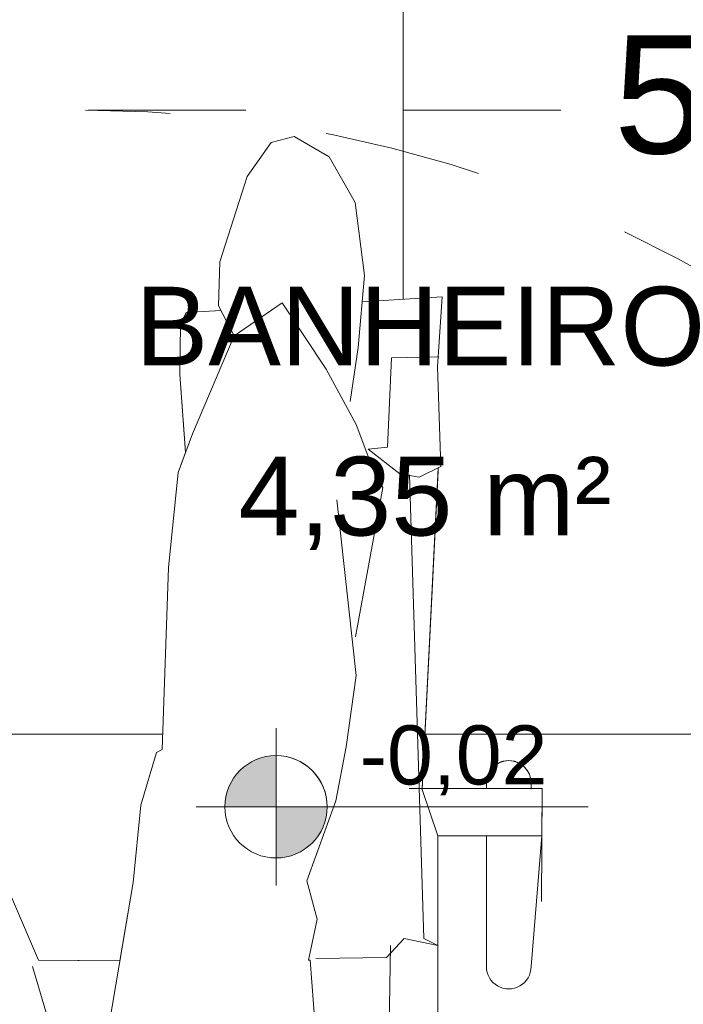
# Model space of a CAD drawing. Header units: metres. Extents: x -0.3 to 27.4, y -15.2 to 9.8.
# Tile 6 of 32: x 11.813 to 12.235, y -13.086 to -12.461. Entities that reach past the tile are written whole.
import ezdxf

# ---------------------------------------------------------------- set-up
doc = ezdxf.new("R2010")
doc.units = ezdxf.units.M
doc.linetypes.add('Projeção', pattern=[0.00396875, 0.00238125, -0.0015875])
for name, color, linetype, lineweight in [('A-ANNO-DIMS', 7, 'Continuous', 9), ('A-ANNO-DIMS-25', 7, 'Continuous', 9), ('A-AREA-IDEN', 7, 'Continuous', 9), ('A-DETL-GENF', 7, 'Continuous', 5), ('A-FLOR-OVHD', 7, 'Projeção', 5), ('A-FLOR-PATT', 7, 'Continuous', 5), ('G-ANNO-DIMS', 7, 'Continuous', 9), ('G-ANNO-SYMB', 7, 'Continuous', 9)]:
    doc.layers.add(name, color=color, linetype=linetype, lineweight=lineweight)
doc.styles.add('Arial_2', font='arial.ttf', dxfattribs={"height": 0.07499999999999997})
doc.styles.add('Arial_3', font='arial.ttf', dxfattribs={"height": 0.03749999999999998})
doc.styles.add('Arial_4', font='arial.ttf', dxfattribs={"height": 0.04999999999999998})
doc.styles.add('Arial_5', font='arial.ttf', dxfattribs={"height": 0.0625})
doc.dimstyles.new('Com_linha__ref__contínua__-_Cor_Vermelha_Arial_2_5mm', dxfattribs={"dimscale": 0.3048, "dimtxt": 0.06376621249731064, "dimasz": 0.1640419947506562, "dimexe": 0.1230314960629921, "dimexo": 0.1230314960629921, "dimgap": 0.01230314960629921, "dimtad": 1, "dimdec": 1, "dimlfac": 100, "dimrnd": 0.09999999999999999, "dimdsep": 46, "dimtxsty": 'Arial_5', "dimblk1": 'OBLIQUE', "dimblk2": 'OBLIQUE', "dimsah": 1, "dimcen": 0.09, "dimdle": 0.1230314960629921, "dimazin": 0, "dimtfac": 1, "dimtdec": 4, "dimtix": 1, "dimtmove": 0, "dimatfit": 3, "dimfxl": 1, "dimtvp": 1, "dimtolj": 1, "dimtzin": 0, "dimarcsym": 2})
doc.dimstyles.new('Com_linha__ref__contínua__-_Cor_Vermelha_Arial_2_5mm_1', dxfattribs={"dimscale": 0.3048, "dimtxt": 0.06376621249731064, "dimasz": 0.1640419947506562, "dimexe": 0.1230314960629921, "dimexo": 0.1230314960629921, "dimgap": 0.01230314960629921, "dimtad": 1, "dimdec": 1, "dimlfac": 100, "dimrnd": 0.09999999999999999, "dimdsep": 46, "dimtxsty": 'Arial_5', "dimblk1": 'OBLIQUE', "dimblk2": 'OBLIQUE', "dimsah": 1, "dimcen": 0.09, "dimdle": 0.1230314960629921, "dimazin": 0, "dimtfac": 1, "dimtdec": 4, "dimtix": 1, "dimtmove": 2, "dimatfit": 3, "dimfxl": 1, "dimtvp": 1, "dimtolj": 1, "dimtzin": 0, "dimarcsym": 2})

# ---------------------------------------------------------------- blocks, each defined once
blk = doc.blocks.new('MR_Cadeirante Planta - MR_Cadeirante Planta-2845077-ELEV_5')
at = {"layer": 'A-DETL-GENF'}
for p, q in [((-0.2237241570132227, 0.2150174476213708), (-0.2237241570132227, -0.135577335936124)), ((-0.2237241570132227, -0.135577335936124), (-0.2237241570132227, 0.2073158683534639)), ((-0.1936344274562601, -0.06577381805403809), (-0.1891533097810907, 0.2056541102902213)), ((2.073368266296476e-17, 0.07268711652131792), (-0.03031375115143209, -0.1057754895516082)), ((-0.142705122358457, -0.05648831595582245), (-0.1516483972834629, 0.06195268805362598)), ((0.03359310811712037, -0.05255308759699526), (0.01088746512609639, 0.02393400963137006)), ((-0.2829537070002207, -0.05246871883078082), (-0.2898444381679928, -0.1355773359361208)), ((-0.2898444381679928, -0.1355773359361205), (-0.2829537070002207, -0.05246871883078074)), ((-0.2545607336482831, -0.135577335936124), (-0.2545607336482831, -0.05246871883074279)), ((-0.2545607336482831, -0.05246871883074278), (-0.2545607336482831, -0.1336996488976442)), ((-0.03031375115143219, -0.1057754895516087), (-0.02189192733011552, -0.05619466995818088)), ((-0.02189192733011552, -0.05619466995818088), (0.02983121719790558, -0.05648675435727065)), ((-0.02022113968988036, -0.0562041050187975), (0.02983121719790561, -0.05648675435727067)), ((-0.2024355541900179, -0.07039259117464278), (-0.1911621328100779, -0.05820761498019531)), ((-0.1911621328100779, -0.0582076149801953), (-0.1462561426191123, -0.05754288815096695)), ((-0.1470245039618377, -0.08248268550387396), (-0.141655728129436, -0.05646489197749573)), ((-0.141655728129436, -0.05646489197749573), (-0.142705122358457, -0.05648831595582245)), ((0.02983121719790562, -0.05648675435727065), (0.06649521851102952, -0.1410660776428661)), ((0.02983121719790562, -0.05648675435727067), (0.06649521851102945, -0.1410660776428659)), ((-0.2237241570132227, -0.06577381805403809), (-0.2024355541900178, -0.07039259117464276)), ((-0.214923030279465, -0.07039259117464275), (-0.2237241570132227, -0.06577381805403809)), ((-0.2058088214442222, -0.3647865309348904), (-0.2149230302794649, -0.07039259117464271)), ((-0.140531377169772, -0.1068358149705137), (-0.1470245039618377, -0.08248268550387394)), ((-0.2900571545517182, -0.1655124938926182), (-0.2895477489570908, -0.09382484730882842)), ((-0.03516719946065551, -0.1548799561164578), (-0.03031375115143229, -0.1057754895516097)), ((-0.0303137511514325, -0.1057754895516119), (-0.03516719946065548, -0.1548799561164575)), ((-0.1589957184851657, -0.1576439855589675), (-0.140531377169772, -0.1068358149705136)), ((-0.2898444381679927, -0.1355773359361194), (-0.2900571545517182, -0.1655124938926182)), ((-0.2237137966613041, -0.135577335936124), (-0.2898444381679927, -0.135577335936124)), ((-0.2237241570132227, -0.135577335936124), (-0.2545607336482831, -0.135577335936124)), ((-0.2137251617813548, -0.1649975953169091), (-0.2237137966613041, -0.135577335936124)), ((-0.04513566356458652, -0.1883275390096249), (-0.03516719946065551, -0.1548799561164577)), ((-0.03516719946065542, -0.1548799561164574), (-0.04513566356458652, -0.1883275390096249)), ((-0.1655762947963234, -0.192088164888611), (-0.1589957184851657, -0.1576439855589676)), ((-0.2900571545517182, -0.1655124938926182), (-0.2829537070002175, -0.1655124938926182)), ((-0.2055389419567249, -0.1655124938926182), (-0.2900571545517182, -0.1655124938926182)), ((-0.2829537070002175, -0.1690759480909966), (-0.2829537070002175, -0.165206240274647)), ((-0.2829537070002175, -0.1655124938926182), (-0.2829537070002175, -0.1690759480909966)), ((-0.2545607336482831, -0.1690759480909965), (-0.2545607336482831, -0.1655124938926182)), ((-0.2545607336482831, -0.1655124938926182), (-0.2137510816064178, -0.1655124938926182)), ((-0.2545607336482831, -0.1665089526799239), (-0.2545607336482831, -0.1690759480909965)), ((-0.2137510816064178, -0.1655124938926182), (-0.2240054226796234, -0.3692154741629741)), ((-0.223893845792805, -0.3669989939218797), (-0.2137251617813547, -0.164997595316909)), ((-0.1719148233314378, -0.2373760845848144), (-0.165576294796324, -0.1920881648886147)), ((-0.05279764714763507, -0.3057616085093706), (-0.04860179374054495, -0.1902305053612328)), ((-0.04860179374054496, -0.1902305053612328), (-0.05279764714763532, -0.3057616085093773)), ((-0.04860179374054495, -0.1902305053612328), (-0.04513566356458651, -0.1883275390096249)), ((-0.04513566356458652, -0.1883275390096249), (-0.04860179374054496, -0.1902305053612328)), ((-0.1596297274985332, -0.3487430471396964), (-0.1719148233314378, -0.2373760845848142)), ((-0.1888487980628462, -0.3567446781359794), (-0.1713682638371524, -0.2618619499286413)), ((-0.05880043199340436, -0.3660908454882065), (-0.05279764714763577, -0.3057616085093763)), ((-0.05279764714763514, -0.30576160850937), (-0.05880043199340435, -0.3660908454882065)), ((-0.1837642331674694, -0.3650305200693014), (-0.1888487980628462, -0.3567446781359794)), ((-0.2256170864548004, -0.3700090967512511), (-0.2118027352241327, -0.3632065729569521)), ((-0.2118027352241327, -0.3632065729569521), (-0.1995051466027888, -0.3653818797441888)), ((-0.1995051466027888, -0.3653818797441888), (-0.179557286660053, -0.3810353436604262)), ((-0.1718601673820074, -0.3966122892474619), (-0.1837642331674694, -0.3650305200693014)), ((-0.05880043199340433, -0.3660908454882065), (-0.06804821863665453, -0.3907953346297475)), ((-0.06360882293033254, -0.3789359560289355), (-0.05880043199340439, -0.3660908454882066)), ((-0.2240054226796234, -0.3692154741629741), (-0.2256170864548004, -0.370009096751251)), ((-0.2256170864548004, -0.370009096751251), (-0.2234996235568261, -0.4332597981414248)), ((-0.223499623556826, -0.4332597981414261), (-0.2256170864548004, -0.3700090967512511)), ((-0.179557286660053, -0.3810353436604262), (-0.1917767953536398, -0.3823580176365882)), ((-0.05985919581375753, -0.4284095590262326), (-0.06360882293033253, -0.3789359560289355)), ((-0.1917767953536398, -0.3823580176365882), (-0.1942738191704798, -0.4390240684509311)), ((-0.05985919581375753, -0.4284095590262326), (-0.0633728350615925, -0.3820496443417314)), ((-0.06804821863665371, -0.3907953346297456), (-0.09447264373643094, -0.45294019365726)), ((-0.152874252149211, -0.4318856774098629), (-0.1718601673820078, -0.3966122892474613)), ((-0.1732156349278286, -0.4456386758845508), (-0.1680342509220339, -0.4112257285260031)), ((-0.06031271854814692, -0.4601179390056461), (-0.05985919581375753, -0.428409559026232)), ((-0.06031271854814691, -0.4601179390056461), (-0.05985919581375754, -0.4284095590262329)), ((-0.223499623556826, -0.4332597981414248), (-0.2263974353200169, -0.477623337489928)), ((-0.2263974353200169, -0.477623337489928), (-0.2234996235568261, -0.433259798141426)), ((-0.1249872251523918, -0.4739598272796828), (-0.1528742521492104, -0.4318856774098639)), ((-0.1942738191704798, -0.4390240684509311), (-0.2243028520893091, -0.4395709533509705)), ((-0.1770977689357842, -0.4912217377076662), (-0.1732156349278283, -0.445638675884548)), ((-0.09447264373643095, -0.45294019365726), (-0.1249872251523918, -0.4739598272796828)), ((-0.09447264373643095, -0.45294019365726), (-0.08443407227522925, -0.4720047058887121)), ((-0.06388187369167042, -0.4676962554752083), (-0.06031271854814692, -0.4601179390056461)), ((-0.06388187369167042, -0.4676962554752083), (-0.06031271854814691, -0.4601179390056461)), ((-0.08599158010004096, -0.4690468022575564), (-0.06388187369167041, -0.4676962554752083)), ((-0.08571012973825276, -0.4690296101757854), (-0.06388187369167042, -0.4676962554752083)), ((-0.2263974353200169, -0.477623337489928), (-0.1756757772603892, -0.474525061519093)), ((-0.1756757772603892, -0.474525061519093), (-0.2263974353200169, -0.477623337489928)), ((-0.1756757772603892, -0.474525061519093), (-0.1770977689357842, -0.4912217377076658)), ((-0.08443407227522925, -0.4720047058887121), (-0.08599158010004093, -0.4690468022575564)), ((-0.08520862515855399, -0.500019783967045), (-0.08443407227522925, -0.4720047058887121)), ((-0.08443407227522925, -0.4720047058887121), (-0.08520862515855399, -0.5000197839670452)), ((-0.1770977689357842, -0.491221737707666), (-0.1711621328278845, -0.537635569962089)), ((-0.1711621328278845, -0.5376355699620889), (-0.1770977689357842, -0.4912217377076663)), ((-0.1025674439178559, -0.5540947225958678), (-0.08520862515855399, -0.500019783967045)), ((-0.08520862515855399, -0.5000197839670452), (-0.1025674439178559, -0.5540947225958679)), ((-0.1711621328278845, -0.537635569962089), (-0.1547653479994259, -0.5666672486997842)), ((-0.1547653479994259, -0.5666672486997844), (-0.1711621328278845, -0.537635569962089)), ((-0.1178179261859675, -0.5756417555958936), (-0.102567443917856, -0.554094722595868)), ((-0.1025674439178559, -0.5540947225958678), (-0.1178179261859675, -0.5756417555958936)), ((-0.1547653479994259, -0.5666672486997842), (-0.1324313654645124, -0.5794676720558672)), ((-0.1324313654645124, -0.5794676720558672), (-0.1547653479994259, -0.5666672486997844)), ((-0.1324313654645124, -0.5794676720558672), (-0.1178179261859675, -0.5756417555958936)), ((-0.1178179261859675, -0.5756417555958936), (-0.1324313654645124, -0.5794676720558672))]:
    blk.add_line(p, q, dxfattribs=at)
at = {"layer": 'A-DETL-GENF', "linetype": 'Projeção'}
blk.add_line((0.3982637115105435, -0.5961738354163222), (-0.4017362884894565, -0.5961738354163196), dxfattribs=at)
at = {"layer": 'A-DETL-GENF'}
for centre, radius, start, end in [((-0.2687572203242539, -0.05246871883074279), 0.01419648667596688, 359.9999999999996, 180.0000000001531), ((-0.2687572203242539, -0.05246871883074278), 0.01419648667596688, 359.9999999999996, 180.0000000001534), ((-0.2687572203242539, -0.1690759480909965), 0.01419648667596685, 179.9999999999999, 0), ((-0.2687572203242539, -0.1690759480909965), 0.01419648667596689, 180.0000000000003, 359.9999999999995)]:
    blk.add_arc(centre, radius, start, end, dxfattribs=at)
blk = doc.blocks.new('Elevações de ponto - Cota de elevação - planta-402364-ELEV_5')
at = {"layer": 'G-ANNO-DIMS'}
h = blk.add_hatch(color=256, dxfattribs=at)
edge = h.paths.add_edge_path()
edge.add_line((-0.002, 0.0013), (-0.002, 0))
edge.add_line((-0.002, 0), (-0.0033, 0))
edge.add_arc((-0.001999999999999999, -1.057487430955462e-18), 0.0013, 90.0000000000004, 180.0000000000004, ccw=False)
h = blk.add_hatch(color=256, dxfattribs=at)
edge = h.paths.add_edge_path()
edge.add_arc((-0.002, -2.643718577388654e-19), 0.001299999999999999, -90.00000000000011, 7.958078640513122e-13, ccw=False)
edge.add_line((-0.002, -0.0013), (-0.002, 0))
edge.add_line((-0.002, 0), (-0.0007000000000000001, 0))
for p, q in [((-0.002, -0.002000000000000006), (-0.002, 0.002000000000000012)), ((-0.002, 0.0013), (-0.002, 0)), ((-0.004030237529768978, 0), (0.00592918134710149, 0)), ((-0.002, 0), (-0.0033, 0)), ((-0.002, -0.0013), (-0.002, 0)), ((-0.002, 0), (-0.0007, 0))]:
    blk.add_line(p, q, dxfattribs=at)
blk.add_circle((-0.002, 0), 0.001300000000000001, dxfattribs=at)
for centre, radius, start, end in [((-0.001999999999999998, 1.586231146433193e-18), 0.001299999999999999, 359.9999999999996, 90.00000000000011), ((-0.002, 0), 0.001300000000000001, 179.9999999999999, 269.9999999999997)]:
    blk.add_arc(centre, radius, start, end, dxfattribs=at)
blk = doc.blocks.new('DIMBLOCK6-ELEV_5')
at = {"layer": 'A-ANNO-DIMS-25', "color": 242, "true_color": 0xbd2b2e, "transparency": 16777216}
for p, q in [((11.78366288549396, -11.35754159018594), (11.78366288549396, -13.31504159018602)), ((11.78366288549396, -11.39504159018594), (11.75866288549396, -11.37004159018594)), ((11.78366288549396, -11.39504159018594), (11.78151822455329, -11.39504159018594)), ((11.78366288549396, -11.39504159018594), (11.80866288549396, -11.42004159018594)), ((11.78366288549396, -11.39504159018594), (11.82116288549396, -11.39504159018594)), ((11.78366288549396, -13.31504159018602), (11.75866288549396, -13.29004159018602)), ((11.78366288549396, -13.31504159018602), (11.74616288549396, -13.31504159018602)), ((11.78366288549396, -13.31504159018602), (11.80866288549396, -13.34004159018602)), ((11.78366288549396, -13.31504159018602), (12.56917995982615, -13.31504159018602))]:
    blk.add_line(p, q, dxfattribs=at)
at = {"layer": 'A-ANNO-DIMS-25', "color": 0, "transparency": 16777216, "insert": (11.69877353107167, -12.42714646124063), "char_height": 0.0625, "width": 0.173051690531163, "attachment_point": 1, "rotation": 90, "line_spacing_factor": 0.9417779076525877, "style": 'Arial_5'}
blk.add_mtext('192', dxfattribs=at)
blk = doc.blocks.new('_Oblique')
at = {"color": 0, "linetype": 'ByBlock', "lineweight": -2}
blk.add_line((-0.5, -0.5), (0.5, 0.5), dxfattribs=at)
blk = doc.blocks.new('DIMBLOCK9-ELEV_5')
at = {"layer": 'A-ANNO-DIMS-25', "color": 242, "true_color": 0xbd2b2e, "transparency": 16777216}
for p, q in [((11.61188612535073, -11.35754159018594), (11.61188612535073, -13.31504159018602)), ((11.61188612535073, -11.39504159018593), (11.58688612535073, -11.37004159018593)), ((11.61188612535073, -11.39504159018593), (11.60974146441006, -11.39504159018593)), ((11.61188612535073, -11.39504159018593), (11.63688612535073, -11.42004159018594)), ((11.61188612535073, -11.39504159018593), (11.64938612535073, -11.39504159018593)), ((11.61188612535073, -13.31504159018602), (11.58688612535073, -13.29004159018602)), ((11.61188612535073, -13.31504159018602), (11.57438612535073, -13.31504159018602)), ((11.61188612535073, -13.31504159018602), (11.63688612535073, -13.34004159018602)), ((11.61188612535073, -13.31504159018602), (12.56917995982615, -13.31504159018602))]:
    blk.add_line(p, q, dxfattribs=at)
at = {"layer": 'A-ANNO-DIMS-25', "color": 0, "transparency": 16777216, "insert": (11.52699677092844, -12.53127797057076), "char_height": 0.0625, "width": 0.173051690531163, "attachment_point": 1, "rotation": 90, "line_spacing_factor": 0.9417779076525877, "style": 'Arial_5'}
blk.add_mtext('192', dxfattribs=at)

msp = doc.modelspace()

# ---------------------------------------------------------------- hatches: boundary and pattern name
at = {"layer": 'A-FLOR-PATT', "true_color": 0x787878}
h = msp.add_hatch(dxfattribs=at)
h.set_pattern_fill('FP_2', color=8, style=0, pattern_type=2)
h.set_pattern_definition([(270, (12.05636809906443, -12.915), (0.6, 3.673940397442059e-17), []), (0, (12.05636809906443, -12.915), (0, 0.6), [])])
h.paths.add_polyline_path([(11.45677995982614, -14.11504159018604), (12.60667995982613, -14.11504159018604), (12.60667995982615, -13.31504159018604), (13.05667995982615, -13.31504159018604), (13.05667995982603, -13.05354159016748), (13.04820720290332, -13.05309755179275), (13.04619750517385, -13.05226510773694), (13.04546190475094, -13.05099101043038), (13.04536506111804, -13.05025541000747), (13.04367995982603, -13.0328602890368), (13.04187995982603, -13.0310602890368), (13.04187995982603, -13.03004159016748), (13.02467995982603, -13.03004159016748), (13.00759790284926, -13.02779269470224), (12.99167995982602, -13.02119926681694), (12.97801091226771, -13.01071063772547), (12.96752228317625, -12.99704159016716), (12.96091805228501, -12.98104159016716), (12.95867995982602, -12.96404159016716), (12.95867995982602, -12.89921974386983), (12.9446919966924, -12.89921974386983), (12.93674031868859, -12.89837374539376), (12.92914464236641, -12.89587362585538), (12.92224503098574, -12.89183131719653), (12.91635038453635, -12.88642779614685), (12.91172461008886, -12.87990498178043), (12.90913241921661, -12.87422538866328), (12.90751063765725, -12.86819653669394), (12.90539652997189, -12.8526671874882), (12.85667995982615, -12.8526671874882), (12.85667995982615, -12.84177918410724), (12.84416031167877, -12.84565409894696), (12.75574427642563, -12.87746639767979), (12.72362778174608, -12.88774352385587), (12.6871214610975, -12.89547069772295), (12.64984256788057, -12.89711532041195), (12.62186366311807, -12.89452592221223), (12.59462493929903, -12.88905754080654), (12.56812639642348, -12.88071017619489), (12.54236803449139, -12.86948382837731), (12.52042251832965, -12.85693669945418), (12.50016038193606, -12.84230401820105), (12.4815816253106, -12.8255857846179), (12.46468624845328, -12.80678199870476), (12.446943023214, -12.77891334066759), (12.43575861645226, -12.74782647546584), (12.43167995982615, -12.71504159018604), (12.43575861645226, -12.68225670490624), (12.446943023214, -12.65116983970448), (12.46468624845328, -12.62330118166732), (12.4815816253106, -12.60449739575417), (12.50016038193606, -12.58777916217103), (12.52042251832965, -12.5731464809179), (12.54236803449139, -12.56059935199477), (12.56812639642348, -12.54937300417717), (12.59462493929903, -12.54102563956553), (12.62186366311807, -12.53555725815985), (12.64984256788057, -12.53296785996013), (12.6871214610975, -12.53461248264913), (12.72362778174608, -12.54233965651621), (12.75574427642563, -12.55261678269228), (12.84415755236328, -12.58442816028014), (12.85667995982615, -12.58830397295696), (12.85667995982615, -12.57596588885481), (12.90559394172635, -12.57596588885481), (12.90751063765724, -12.56188664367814), (12.90913241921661, -12.5558577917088), (12.91172461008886, -12.55017819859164), (12.91635038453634, -12.54365538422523), (12.92224503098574, -12.53825186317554), (12.9291446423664, -12.53420955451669), (12.93674031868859, -12.53170943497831), (12.9446919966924, -12.53086343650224), (12.95867995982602, -12.53086343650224), (12.95867995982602, -12.36204159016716), (12.96092885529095, -12.3449595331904), (12.96752228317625, -12.32904159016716), (12.97801091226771, -12.31537254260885), (12.99167995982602, -12.30488391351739), (13.00767995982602, -12.29827968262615), (13.02467995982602, -12.29604159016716), (13.04187995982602, -12.29604159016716), (13.04187995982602, -12.29502289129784), (13.043680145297, -12.29322097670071), (13.0450125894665, -12.27653625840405), (13.04468096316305, -12.27533460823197), (13.04461731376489, -12.26604159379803), (13.04370417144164, -12.26604159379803), (13.04220992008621, -12.26501378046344), (13.04184434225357, -12.26404153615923), (13.04168095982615, -12.25538195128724), (13.04168095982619, -12.25139158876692), (12.98355499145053, -12.25117521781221), (12.97366970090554, -12.24953171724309), (12.96582143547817, -12.24756426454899), (12.95884470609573, -12.24348519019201), (12.9550308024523, -12.24111928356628), (12.94753885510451, -12.24066302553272), (12.94295356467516, -12.23850723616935), (12.94002537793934, -12.23607768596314), (12.9378235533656, -12.23320821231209), (12.93622514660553, -12.22934931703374), (12.93567995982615, -12.22520821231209), (12.93575922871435, -12.21225062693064), (12.93570473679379, -12.18579381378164), (12.93567995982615, -12.15676950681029), (12.93567995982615, -11.90938851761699), (12.89526080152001, -11.90903450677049), (12.89148488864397, -11.91483308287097), (12.88660564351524, -11.91961244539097), (12.8808626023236, -11.9231379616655), (12.87453770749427, -11.92523655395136), (12.86794146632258, -11.92580519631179), (12.85979441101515, -11.92542998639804), (12.85270515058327, -11.92418165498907), (12.84611238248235, -11.92116263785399), (12.84039924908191, -11.91654838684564), (12.83589777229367, -11.91060706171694), (12.83286955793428, -11.90368394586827), (12.83149059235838, -11.89618138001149), (12.83184101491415, -11.88853537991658), (12.83390046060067, -11.88119029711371), (12.83754924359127, -11.87457299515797), (12.84168645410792, -11.87004159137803), (12.25652671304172, -11.87002616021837), (12.24567944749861, -11.86870184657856), (12.2366833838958, -11.86577277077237), (12.22839911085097, -11.8612000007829), (12.22119731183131, -11.8552376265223), (12.21510990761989, -11.84782010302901), (12.21029447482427, -11.83853314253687), (12.20764412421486, -11.82979610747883), (12.20668338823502, -11.81870666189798), (12.20668338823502, -11.53004159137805), (12.20802313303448, -11.51903765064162), (12.21048941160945, -11.51090741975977), (12.21515848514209, -11.50220388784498), (12.22218079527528, -11.4939864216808), (12.22978236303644, -11.48799908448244), (12.23819183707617, -11.48365267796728), (12.24692887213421, -11.48100232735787), (12.25668338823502, -11.48004159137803), (12.34170574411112, -11.48004159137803), (12.34170574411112, -11.46699756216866), (12.33628985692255, -11.46699756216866), (12.33628985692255, -11.4039054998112), (12.33443338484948, -11.4039054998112), (12.33443338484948, -11.39504159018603), (12.24617775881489, -11.39504159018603), (12.24574043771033, -11.40347236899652), (12.24491326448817, -11.40538971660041), (12.24436603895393, -11.40584094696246), (12.24303532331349, -11.40630282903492), (12.22578692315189, -11.40800209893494), (12.22546257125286, -11.40984159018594), (12.22268787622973, -11.40984159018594), (12.22272152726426, -11.47702902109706), (12.22204236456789, -11.48148802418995), (12.22057310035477, -11.4850278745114), (12.21802778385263, -11.48834022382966), (12.2147105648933, -11.49088115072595), (12.21048941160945, -11.49252379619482), (12.20673232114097, -11.49302046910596), (12.20258022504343, -11.49247306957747), (12.1987200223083, -11.49087260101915), (12.19540682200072, -11.48832813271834), (12.19286549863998, -11.48501306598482), (12.19120163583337, -11.48064381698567), (12.19072376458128, -11.47701192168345), (12.19068787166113, -11.40984159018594), (12.18789734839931, -11.40984159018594), (12.18737149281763, -11.40798268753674), (12.17033666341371, -11.40634167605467), (12.16845774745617, -11.40543057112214), (12.16803114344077, -11.40486393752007), (12.1676285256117, -11.40351410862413), (12.16717995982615, -11.39504159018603), (11.45677995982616, -11.39504159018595), (11.45677995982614, -13.69341880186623)])
h.paths.add_polyline_path([(11.59066497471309, -13.71156976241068), (11.58688695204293, -13.71107237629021), (11.58336639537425, -13.70961411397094), (11.58034322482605, -13.70729435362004), (11.57802346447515, -13.70427118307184), (11.57656520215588, -13.70075062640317), (11.57606781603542, -13.696972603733), (11.57606781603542, -13.66616171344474), (11.54993041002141, -13.67493643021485), (11.54993041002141, -13.34523218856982), (11.52686748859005, -13.31719080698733), (11.52056116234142, -13.29234970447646), (11.53152417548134, -13.24359266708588), (11.54225860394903, -13.23845344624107), (11.5486190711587, -13.24763276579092), (11.55825928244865, -13.16522114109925), (11.57606781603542, -13.16522114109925), (11.57606781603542, -13.13358230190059), (11.57656520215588, -13.12980427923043), (11.57823821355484, -13.12600385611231), (11.58034322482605, -13.12326055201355), (11.58336639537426, -13.12094079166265), (11.58688695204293, -13.11948252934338), (11.59066497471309, -13.11898514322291), (11.59525156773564, -13.11981745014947), (11.59796355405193, -13.12094079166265), (11.60098672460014, -13.12326055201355), (11.60330648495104, -13.12628372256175), (11.60476474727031, -13.12980427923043), (11.60526213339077, -13.13358230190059), (11.60526213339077, -13.33292785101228), (11.62207815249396, -13.34936286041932), (11.62457273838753, -13.34792153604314), (11.62457273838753, -12.97911066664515), (11.59515702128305, -12.97911066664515), (11.59882712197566, -13.06174039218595), (11.59862624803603, -13.06411409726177), (11.5973686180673, -13.06760021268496), (11.59515702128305, -13.07072183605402), (11.59241937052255, -13.07303229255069), (11.5890650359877, -13.07460806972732), (11.58541715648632, -13.07526198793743), (11.58172432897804, -13.07494948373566), (11.57823821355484, -13.07369185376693), (11.57519638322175, -13.07157480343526), (11.57280613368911, -13.06874260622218), (11.57123035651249, -13.06538827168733), (11.5705150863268, -13.06042126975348), (11.56673335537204, -12.97911066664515), (11.56396919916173, -12.97911066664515), (11.56551443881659, -12.94527702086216), (11.63452489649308, -12.94875998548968), (11.62446607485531, -12.7489410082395), (11.61643730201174, -12.7370063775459), (11.6171497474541, -12.64252869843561), (11.67880009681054, -12.64500227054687), (11.68950329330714, -12.63846385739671), (11.68491219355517, -12.58957020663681), (11.700795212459, -12.5328701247), (11.7138142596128, -12.52033048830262), (11.72483962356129, -12.51992629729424), (11.74245241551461, -12.53334016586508), (11.75758118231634, -12.55260092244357), (11.7745791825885, -12.60856705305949), (11.77169107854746, -12.66775785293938), (11.795710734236, -12.72428619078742), (11.80356460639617, -12.78097687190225), (11.79206908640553, -12.84335808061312), (11.79351188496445, -12.84720890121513), (11.79351188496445, -12.91601770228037), (11.78854845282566, -12.97362192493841), (11.82521245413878, -13.05820124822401), (11.8769355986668, -13.0584933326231), (11.88535742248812, -13.00891251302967), (11.89021087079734, -12.95980804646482), (11.90017933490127, -12.92636046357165), (11.90364546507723, -12.92445749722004), (11.90784131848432, -12.80892639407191), (11.91384410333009, -12.74859715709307), (11.91865249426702, -12.73575204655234), (11.91490286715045, -12.68627844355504), (11.91535638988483, -12.65457006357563), (11.91892554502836, -12.64699174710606), (11.94103525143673, -12.64564120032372), (11.93947774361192, -12.64268329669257), (11.94025229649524, -12.61466821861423), (11.95761111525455, -12.56059327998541), (11.97286159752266, -12.53904624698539), (11.9874750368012, -12.53522033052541), (12.00980901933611, -12.54802075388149), (12.02620580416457, -12.57705243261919), (12.03214144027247, -12.62346626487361), (12.03071944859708, -12.64016294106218), (12.0814411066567, -12.63706466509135), (12.07854329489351, -12.68142820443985), (12.08066075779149, -12.74467890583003), (12.07904909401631, -12.7454725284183), (12.06879475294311, -12.94917550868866), (12.10960440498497, -12.94917550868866), (12.10960440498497, -12.94561205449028), (12.11008813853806, -12.941937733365), (12.11150637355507, -12.9385138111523), (12.11376245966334, -12.93557362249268), (12.11670264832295, -12.93331753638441), (12.12012657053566, -12.9318993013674), (12.12380089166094, -12.93141556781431), (12.12747521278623, -12.9318993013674), (12.13089913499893, -12.93331753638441), (12.13383932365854, -12.93557362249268), (12.13609540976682, -12.9385138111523), (12.13751364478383, -12.941937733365), (12.13799737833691, -12.94561205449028), (12.13799737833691, -12.94917550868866), (12.14510082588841, -12.94917550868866), (12.14488810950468, -12.97911066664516), (12.13751364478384, -13.06589360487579), (12.13609540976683, -13.06931752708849), (12.13383932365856, -13.07225771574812), (12.13089913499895, -13.0745138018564), (12.12747521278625, -13.07593203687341), (12.12380089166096, -13.0764157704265), (12.12012657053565, -13.07593203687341), (12.11670264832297, -13.07451380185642), (12.11376245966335, -13.07225771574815), (12.11150637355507, -13.06931752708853), (12.11008813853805, -13.06589360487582), (12.10960440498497, -13.0622192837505), (12.10960440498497, -12.97911066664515), (12.07876782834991, -12.97911066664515), (12.07876782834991, -13.32970545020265), (12.10797076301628, -13.34171854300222), (12.10797076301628, -13.130518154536), (12.10846814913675, -13.12674013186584), (12.10992641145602, -13.12321957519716), (12.11224617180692, -13.12019640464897), (12.11526934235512, -13.11787664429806), (12.1187898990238, -13.1164183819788), (12.12256792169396, -13.11592099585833), (12.12634594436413, -13.1164183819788), (12.1298665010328, -13.11787664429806), (12.13288967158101, -13.12019640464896), (12.13520943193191, -13.12321957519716), (12.13666769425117, -13.12674013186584), (12.13716508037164, -13.130518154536), (12.13716508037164, -13.16440122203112), (12.16269284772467, -13.16440122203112), (12.17817020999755, -13.21672009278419), (12.18652785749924, -13.23455379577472), (12.19553515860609, -13.25079227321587), (12.20474893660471, -13.2510445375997), (12.21117267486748, -13.29681819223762), (12.19342979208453, -13.33291141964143), (12.19620631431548, -13.3475482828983), (12.18229247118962, -13.42975239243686), (12.17040870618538, -13.44611638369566), (12.16789126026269, -13.44718913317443), (12.16789126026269, -13.67778914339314), (12.13716508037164, -13.66614432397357), (12.13716508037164, -13.69390845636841), (12.13666769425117, -13.69768647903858), (12.13520943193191, -13.70120703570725), (12.13288967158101, -13.70423020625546), (12.1298665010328, -13.70654996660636), (12.12634594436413, -13.70800822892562), (12.12256792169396, -13.70850561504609), (12.1187898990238, -13.70800822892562), (12.11526934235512, -13.70654996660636), (12.11224617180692, -13.70423020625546), (12.10992641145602, -13.70120703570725), (12.10846814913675, -13.69768647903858), (12.10797076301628, -13.69341880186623), (12.10797076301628, -13.44081794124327), (12.07454202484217, -13.42944788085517), (12.0808844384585, -13.49961535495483), (12.0808844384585, -13.60879296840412), (12.05283299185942, -13.60879296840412), (12.05283299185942, -13.49961535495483), (12.05668013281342, -13.45583673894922), (11.9972147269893, -13.47327882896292), (11.92400698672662, -13.48611204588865), (11.84955465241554, -13.49022373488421), (11.74501031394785, -13.47890839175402), (11.67446823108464, -13.4542362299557), (11.65055249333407, -13.45883112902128), (11.65055249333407, -13.49961535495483), (11.6562925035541, -13.49961535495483), (11.6562925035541, -13.60879296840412), (11.62824105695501, -13.60879296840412), (11.62824105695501, -13.49961535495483), (11.63597047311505, -13.46163275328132), (11.62707214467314, -13.46334237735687), (11.60526213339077, -13.45654752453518), (11.60526213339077, -13.696972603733), (11.60476474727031, -13.70075062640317), (11.60330648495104, -13.70427118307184), (11.60098672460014, -13.70729435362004), (11.59796355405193, -13.70961411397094), (11.59444299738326, -13.71107237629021)])
h.paths.add_polyline_path([(13.05317995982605, -13.16004159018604), (13.05317995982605, -13.15654159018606), (13.04397995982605, -13.15654159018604), (13.04397995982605, -13.14604159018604), (13.03863715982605, -13.14604159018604), (13.03863715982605, -13.15204157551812), (13.02912995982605, -13.15275960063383), (13.01962275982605, -13.15204157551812), (13.01962275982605, -13.14604159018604), (13.00717995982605, -13.14604159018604), (13.00717995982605, -13.14254159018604), (13.00962995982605, -13.14254159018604), (13.00962995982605, -13.14054159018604), (13.01007995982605, -13.13957656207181), (13.01007995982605, -13.13091362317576), (12.36753061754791, -13.13091362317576), (12.36375590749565, -13.13045531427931), (12.36017754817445, -13.12909824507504), (12.35702793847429, -13.1269242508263), (12.3544901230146, -13.12405967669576), (12.35271159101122, -13.12067100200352), (12.35179570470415, -13.11695516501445), (12.35179569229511, -13.11312811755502), (12.35271159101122, -13.10941220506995), (12.3544901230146, -13.10602352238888), (12.35702793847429, -13.1031589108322), (12.36017754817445, -13.10098492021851), (12.36375590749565, -13.0996278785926), (12.3675550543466, -13.09916659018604), (13.01007995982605, -13.09916659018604), (13.01007995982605, -13.09068425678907), (13.00962995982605, -13.09004159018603), (13.00962995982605, -13.08754159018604), (13.00717995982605, -13.08754159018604), (13.00717995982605, -13.08404159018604), (13.02094667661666, -13.08399664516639), (13.01962275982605, -13.08374157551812), (13.01984991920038, -13.07704157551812), (13.02094667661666, -13.07704157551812), (13.02179361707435, -13.07476223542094), (13.02288162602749, -13.07414736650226), (13.02412995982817, -13.07404460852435), (13.02412995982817, -13.07284159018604), (13.02562995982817, -13.07134159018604), (13.03262995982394, -13.07134159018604), (13.03412995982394, -13.07284159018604), (13.03412995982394, -13.07408829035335), (13.03537829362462, -13.07414736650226), (13.03656167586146, -13.07487407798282), (13.03687453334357, -13.07524096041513), (13.03738704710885, -13.07704157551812), (13.03863715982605, -13.07704157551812), (13.03863715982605, -13.08374157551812), (13.03863715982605, -13.08403018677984), (13.04398462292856, -13.08403018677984), (13.04398462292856, -13.07354159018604), (13.05317995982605, -13.07354159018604), (13.05317995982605, -13.07004159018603), (13.05662323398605, -13.07004159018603), (13.05662323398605, -13.16004159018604)])
h.paths.add_polyline_path([(13.04187995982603, -12.99804159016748), (13.04187995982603, -12.99702116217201), (13.043680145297, -12.99522097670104), (13.04573990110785, -12.97634232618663), (13.04672811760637, -12.97535410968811), (13.04807804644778, -12.97499239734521), (13.05667995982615, -12.97454159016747), (13.05667995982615, -12.35154159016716), (13.04672811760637, -12.35072907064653), (13.04573990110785, -12.34974085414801), (13.04537818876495, -12.34839092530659), (13.043680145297, -12.3308622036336), (13.04187995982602, -12.32906201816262), (13.04187995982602, -12.32804159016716), (13.02467995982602, -12.32804159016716), (13.01588011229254, -12.32920011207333), (13.00767995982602, -12.33259672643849), (13.00063832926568, -12.33799995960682), (12.99523509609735, -12.34504159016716), (12.9918384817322, -12.35324174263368), (12.99067995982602, -12.36204159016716), (12.99067995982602, -12.53086343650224), (13.02744455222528, -12.53086343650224), (13.03468770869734, -12.5318170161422), (13.04143725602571, -12.53461277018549), (13.04723322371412, -12.53906017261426), (13.0516806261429, -12.54485614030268), (13.05447638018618, -12.55160568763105), (13.05542995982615, -12.55884884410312), (13.05542995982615, -12.87123433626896), (13.05447638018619, -12.87847749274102), (13.0516806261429, -12.88522704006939), (13.04723322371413, -12.89102300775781), (13.04143725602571, -12.89547041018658), (13.03468770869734, -12.89826616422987), (13.02744455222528, -12.89921974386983), (12.99067995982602, -12.89921974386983), (12.99067995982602, -12.96404159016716), (12.9918384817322, -12.97284143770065), (12.99529806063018, -12.98112364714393), (13.00063832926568, -12.98808322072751), (13.00767995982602, -12.99348645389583), (13.01588011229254, -12.99688306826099), (13.02467995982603, -12.99804159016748), (13.04085953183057, -12.99804159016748)])
h.paths.add_polyline_path([(13.05667995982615, -12.21129966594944), (13.05667979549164, -11.9350398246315), (13.03527263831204, -11.9335428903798), (13.03343198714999, -11.93294482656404), (13.0320875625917, -11.9315526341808), (13.03155410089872, -11.92969223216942), (13.03095416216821, -11.91506564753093), (13.03022839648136, -11.91380858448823), (13.02895280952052, -11.91303071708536), (13.02827964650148, -11.91289986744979), (13.00442161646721, -11.91110673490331), (13.00199184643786, -11.90979151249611), (12.98960380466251, -11.90979151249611), (12.98933621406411, -11.92703971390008), (12.98901838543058, -11.92745393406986), (12.98760418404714, -11.92803974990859), (12.97960544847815, -11.92777196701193), (12.97860541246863, -11.92603970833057), (12.97860541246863, -11.90976447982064), (12.96767995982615, -11.90979151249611), (12.96767876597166, -12.20923704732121), (13.04170732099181, -12.20920821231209), (13.04222354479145, -12.20729338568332), (13.0436541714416, -12.20640353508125), (13.04463096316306, -12.20640353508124), (13.04490738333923, -12.19432851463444), (13.04494782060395, -12.19367339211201), (13.0466160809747, -12.19234420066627), (13.04797421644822, -12.19172819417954), (13.05662995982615, -12.19172819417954), (13.05662995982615, -12.21129966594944)])
h.paths.add_polyline_path([(12.89630290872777, -11.88103763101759), (12.93567995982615, -11.8806932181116), (12.93567995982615, -11.59108321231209), (12.93658273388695, -11.57987747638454), (12.93839572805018, -11.57103192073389), (12.94060020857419, -11.56379602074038), (12.94517629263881, -11.55295575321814), (12.95389532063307, -11.53991611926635), (12.96098913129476, -11.53208322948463), (12.97217077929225, -11.52296899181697), (12.97989585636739, -11.51882549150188), (12.99262560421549, -11.51328670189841), (12.99786596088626, -11.51184136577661), (13.0055518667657, -11.51022490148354), (13.01755496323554, -11.50920819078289), (13.04174005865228, -11.50920819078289), (13.04206849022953, -11.50799557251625), (13.04184025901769, -11.50782829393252), (13.04222354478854, -11.50690296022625), (13.0436541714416, -11.50631037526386), (13.04463096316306, -11.50631037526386), (13.04463096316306, -11.49497828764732), (13.04619061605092, -11.49237382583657), (13.04797421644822, -11.49163503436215), (13.05662995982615, -11.49163503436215), (13.05662995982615, -11.55859507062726), (13.04797421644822, -11.55859507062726), (13.04549463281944, -11.55733690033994), (13.04463096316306, -11.55484474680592), (13.0445394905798, -11.54391972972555), (13.0436541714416, -11.54391972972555), (13.04207110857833, -11.54295913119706), (13.0420712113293, -11.54223258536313), (13.04163095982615, -11.54120819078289), (13.01707300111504, -11.5412762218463), (13.00367801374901, -11.5433122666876), (12.99444192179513, -11.54686022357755), (12.98716484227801, -11.55209807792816), (12.98224875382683, -11.55621018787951), (12.97451814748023, -11.56592346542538), (12.96982314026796, -11.57734789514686), (12.96767995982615, -11.59108321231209), (12.96767995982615, -11.76824989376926), (12.99134957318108, -11.76816392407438), (12.993961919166, -11.76854213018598), (12.99678157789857, -11.76982416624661), (12.99941980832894, -11.77192534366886), (13.00179084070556, -11.77477735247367), (13.00381759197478, -11.77828747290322), (13.00550998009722, -11.78234158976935), (13.0100838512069, -11.78234158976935), (13.01025753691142, -11.77544957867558), (13.01090688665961, -11.77511726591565), (13.01244738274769, -11.77507820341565), (13.01244757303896, -11.77018485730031), (13.01272203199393, -11.7695222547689), (13.01344196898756, -11.76922404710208), (13.02350314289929, -11.76922404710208), (13.02448222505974, -11.77020312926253), (13.02471660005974, -11.77507820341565), (13.02599916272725, -11.77507820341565), (13.02690355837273, -11.77609391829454), (13.02690355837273, -11.77963339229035), (13.05667963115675, -11.77963339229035), (13.05667995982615, -11.39504159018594), (12.77892653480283, -11.39504159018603), (12.77871312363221, -11.4039054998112), (12.77707006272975, -11.40390549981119), (12.77707006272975, -11.46699756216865), (12.77165417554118, -11.46699756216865), (12.77165417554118, -11.48004159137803), (12.85699777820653, -11.48007255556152), (12.867687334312, -11.48138133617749), (12.87668339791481, -11.48431041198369), (12.88496767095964, -11.48888318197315), (12.8921694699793, -11.49484555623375), (12.89825687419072, -11.50226307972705), (12.90307230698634, -11.51155004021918), (12.90572265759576, -11.52028707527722), (12.9066833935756, -11.53004159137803), (12.9066833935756, -11.82004159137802), (12.90534364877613, -11.83104553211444), (12.90287737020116, -11.83917576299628), (12.89820829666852, -11.84787929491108), (12.89187942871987, -11.85552766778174), (12.88374817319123, -11.86199656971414), (12.87952641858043, -11.86449724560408), (12.88342458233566, -11.86623556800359), (12.88850596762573, -11.86990977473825), (12.89298732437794, -11.87501030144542), (12.89582708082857, -11.88017263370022)])
h.paths.add_polyline_path([(12.96767995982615, -11.88041332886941), (12.97861598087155, -11.88017263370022), (12.97867357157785, -11.86352207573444), (12.98008781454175, -11.86210789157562), (12.9806054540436, -11.8620397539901), (12.98760418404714, -11.86203989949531), (12.98933621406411, -11.86303993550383), (12.98960414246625, -11.86403994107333), (12.98960380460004, -11.88029114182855), (13.00275438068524, -11.88004189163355), (13.0044216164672, -11.8789729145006), (13.00540076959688, -11.87877962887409), (13.02471660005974, -11.87717978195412), (13.02471660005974, -11.81997170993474), (13.02369845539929, -11.82098985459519), (13.01367634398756, -11.82095079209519), (13.01265819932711, -11.81993264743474), (13.01265819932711, -11.81505757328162), (13.01114126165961, -11.81505757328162), (13.01023686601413, -11.81404185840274), (13.0100838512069, -11.80774158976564), (13.0054341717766, -11.80793466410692), (13.00393165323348, -11.81176139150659), (13.00194584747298, -11.81524535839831), (12.99961612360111, -11.81808197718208), (12.99701705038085, -11.82018045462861), (12.994231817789, -11.82147362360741), (12.99105250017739, -11.82192173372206), (12.96767995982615, -11.82208479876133), (12.96767995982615, -11.88029114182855)])
h.paths.add_polyline_path([(13.03907306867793, -11.85627100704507), (13.05667979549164, -11.8550398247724), (13.05667963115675, -11.81044978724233), (13.03907306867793, -11.81044978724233), (13.03907306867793, -11.8550398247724)])
h.paths.add_polyline_path([(12.55667995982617, -11.84504159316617), (12.59088390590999, -11.84504159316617), (12.5947661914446, -11.84453048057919), (12.59838390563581, -11.8430319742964), (12.60149050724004, -11.84064819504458), (12.60387428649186, -11.83754159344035), (12.60537279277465, -11.83392387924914), (12.60588390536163, -11.83004159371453), (12.60537279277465, -11.82615930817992), (12.60387428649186, -11.82254159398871), (12.60149050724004, -11.81943499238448), (12.59838390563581, -11.81705121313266), (12.5947661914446, -11.81555270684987), (12.59088390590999, -11.81504159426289), (12.52294670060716, -11.81504159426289), (12.51906441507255, -11.81555270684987), (12.51544670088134, -11.81705121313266), (12.51234009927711, -11.81943499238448), (12.50995632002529, -11.82254159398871), (12.5084578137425, -11.82615930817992), (12.50794670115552, -11.83004159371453), (12.5084578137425, -11.83392387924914), (12.50995632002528, -11.83754159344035), (12.51234009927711, -11.84064819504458), (12.51544670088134, -11.8430319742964), (12.51906441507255, -11.84453048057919), (12.52294670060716, -11.84504159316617), (12.55409176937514, -11.84504159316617)])
h.paths.add_polyline_path([(12.44650978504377, -11.79501547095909), (12.4490979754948, -11.79467472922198), (12.45150978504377, -11.79367572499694), (12.45358085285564, -11.79208653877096), (12.45517003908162, -11.79001547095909), (12.45616904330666, -11.78760366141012), (12.45650978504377, -11.78501547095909), (12.45616904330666, -11.78242728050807), (12.45517003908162, -11.78001547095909), (12.45358085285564, -11.77794440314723), (12.45150978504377, -11.77635521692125), (12.4490979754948, -11.7753562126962), (12.44650978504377, -11.77501547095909), (12.44392159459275, -11.7753562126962), (12.44089890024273, -11.77682396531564), (12.4394387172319, -11.77794440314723), (12.43784953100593, -11.78001547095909), (12.43685052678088, -11.78242728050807), (12.43650978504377, -11.78501547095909), (12.43700379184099, -11.78797367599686), (12.43784953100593, -11.79001547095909), (12.4394387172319, -11.79208653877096), (12.44150978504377, -11.79367572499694), (12.44392159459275, -11.79467472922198)])
h.paths.add_polyline_path([(12.66685013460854, -11.79501547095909), (12.66943832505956, -11.79467472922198), (12.67185013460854, -11.79367572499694), (12.6739212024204, -11.79208653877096), (12.67551038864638, -11.79001547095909), (12.67650939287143, -11.78760366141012), (12.67685013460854, -11.78501547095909), (12.67650939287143, -11.78242728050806), (12.67551038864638, -11.78001547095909), (12.6739212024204, -11.77794440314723), (12.67185013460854, -11.77635521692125), (12.66943832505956, -11.7753562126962), (12.66685013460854, -11.7750154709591), (12.66426194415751, -11.7753562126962), (12.66185013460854, -11.77635521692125), (12.65977906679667, -11.77794440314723), (12.65818988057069, -11.78001547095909), (12.65719087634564, -11.78242728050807), (12.65685013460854, -11.78501547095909), (12.65734414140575, -11.78797367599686), (12.65818988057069, -11.79001547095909), (12.65977906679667, -11.79208653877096), (12.66185013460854, -11.79367572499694), (12.66426194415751, -11.79467472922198)])
h.paths.add_polyline_path([(12.86363407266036, -11.78432396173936), (12.86751635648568, -11.78381284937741), (12.87113406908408, -11.78231434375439), (12.87424066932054, -11.77993056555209), (12.87662444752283, -11.77682396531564), (12.87812295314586, -11.77320625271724), (12.8786340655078, -11.76932396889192), (12.8786340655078, -11.58093416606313), (12.87812295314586, -11.57705188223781), (12.87662444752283, -11.57343416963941), (12.87424066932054, -11.57032756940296), (12.87113406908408, -11.56794379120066), (12.86703615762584, -11.5663820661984), (12.86363407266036, -11.56593417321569), (12.85975178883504, -11.56644528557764), (12.85613407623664, -11.56794379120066), (12.85302747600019, -11.57032756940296), (12.85064369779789, -11.57343416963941), (12.84914519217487, -11.57705188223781), (12.84863407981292, -11.58093416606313), (12.84863407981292, -11.76932396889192), (12.84914519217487, -11.77320625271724), (12.85064369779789, -11.77682396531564), (12.85313812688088, -11.78001547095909), (12.85699777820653, -11.78267210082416), (12.85975178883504, -11.78381284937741)])
h.paths.add_polyline_path([(12.25168340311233, -11.78432396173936), (12.25652671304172, -11.78341477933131), (12.25918339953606, -11.78231434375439), (12.26228999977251, -11.77993056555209), (12.26467377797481, -11.77682396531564), (12.26617228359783, -11.77320625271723), (12.26668339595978, -11.76932396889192), (12.26668339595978, -11.58093416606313), (12.26617228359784, -11.57705188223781), (12.26467377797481, -11.57343416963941), (12.26217934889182, -11.57024266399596), (12.25918339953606, -11.56794379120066), (12.25556568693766, -11.56644528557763), (12.25168340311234, -11.56593417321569), (12.24780111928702, -11.56644528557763), (12.24418340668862, -11.56794379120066), (12.24107680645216, -11.57032756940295), (12.23869302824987, -11.57343416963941), (12.23719452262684, -11.57705188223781), (12.2366834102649, -11.58093416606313), (12.2366834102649, -11.76932396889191), (12.23719452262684, -11.77320625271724), (12.23869302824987, -11.77682396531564), (12.24107680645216, -11.77993056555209), (12.24418340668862, -11.78231434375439), (12.24780111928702, -11.78381284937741)])
h.paths.add_polyline_path([(12.55667995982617, -11.68501547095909), (12.55926815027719, -11.68467472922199), (12.56167995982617, -11.68367572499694), (12.56375102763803, -11.68208653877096), (12.56534021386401, -11.68001547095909), (12.56633921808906, -11.67760366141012), (12.56667995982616, -11.67501547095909), (12.56633921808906, -11.67242728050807), (12.56534021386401, -11.67001547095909), (12.56375102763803, -11.66794440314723), (12.56167995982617, -11.66635521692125), (12.55926815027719, -11.6653562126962), (12.55648048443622, -11.66504173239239), (12.55409176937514, -11.6653562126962), (12.55167995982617, -11.66635521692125), (12.5496088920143, -11.66794440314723), (12.54801970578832, -11.67001547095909), (12.54702070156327, -11.67242728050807), (12.54667995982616, -11.67501547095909), (12.54702070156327, -11.67760366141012), (12.54801970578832, -11.68001547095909), (12.5496088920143, -11.68208653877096), (12.55167995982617, -11.68367572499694), (12.55409176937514, -11.68467472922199)])
h.paths.add_polyline_path([(12.66685013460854, -11.68501547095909), (12.66943832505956, -11.68467472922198), (12.67185013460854, -11.68367572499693), (12.6739212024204, -11.68208653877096), (12.67551038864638, -11.68001547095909), (12.67650939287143, -11.67760366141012), (12.67685013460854, -11.67501547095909), (12.67650939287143, -11.67242728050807), (12.67551038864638, -11.67001547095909), (12.6739212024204, -11.66794440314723), (12.67185013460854, -11.66635521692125), (12.66943832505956, -11.6653562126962), (12.66665065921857, -11.66504173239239), (12.66426194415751, -11.6653562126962), (12.66185013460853, -11.66635521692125), (12.65977906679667, -11.66794440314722), (12.65818988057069, -11.67001547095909), (12.65719087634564, -11.67242728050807), (12.65685013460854, -11.67501547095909), (12.65719087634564, -11.67760366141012), (12.65818988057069, -11.68001547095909), (12.65977906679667, -11.68208653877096), (12.66185013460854, -11.68367572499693), (12.66426194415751, -11.68467472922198)])
h.paths.add_polyline_path([(12.44650978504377, -11.68501547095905), (12.4490979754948, -11.68467472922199), (12.45150978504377, -11.68367572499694), (12.45358085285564, -11.68208653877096), (12.45517003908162, -11.68001547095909), (12.45616904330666, -11.67760366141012), (12.45650978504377, -11.67501547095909), (12.45616904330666, -11.67242728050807), (12.45517003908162, -11.67001547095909), (12.45358085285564, -11.66794440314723), (12.45150978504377, -11.66635521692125), (12.4490979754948, -11.6653562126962), (12.44631030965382, -11.66504173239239), (12.44392159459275, -11.6653562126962), (12.44150978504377, -11.66635521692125), (12.4394387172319, -11.66794440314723), (12.43784953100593, -11.67001547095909), (12.43685052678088, -11.67242728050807), (12.43650978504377, -11.67501547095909), (12.43685052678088, -11.67760366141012), (12.43784953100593, -11.68001547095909), (12.4394387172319, -11.68208653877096), (12.44150978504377, -11.68367572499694), (12.44392159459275, -11.68467472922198)])
h.paths.add_polyline_path([(12.55667995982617, -11.57524266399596), (12.55926815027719, -11.57490192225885), (12.56167995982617, -11.5739029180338), (12.56375102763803, -11.57231373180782), (12.56534021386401, -11.57024266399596), (12.56633921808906, -11.56783085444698), (12.56667995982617, -11.56524266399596), (12.56633921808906, -11.56265447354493), (12.56534021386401, -11.56024266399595), (12.56375102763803, -11.55817159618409), (12.56167995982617, -11.55658240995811), (12.55926815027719, -11.55558340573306), (12.55667995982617, -11.55524266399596), (12.55409176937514, -11.55558340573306), (12.55167995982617, -11.55658240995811), (12.5496088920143, -11.55817159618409), (12.54801970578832, -11.56024266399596), (12.54702070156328, -11.56265447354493), (12.54667995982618, -11.56524266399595), (12.54702070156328, -11.56783085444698), (12.54801970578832, -11.57024266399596), (12.5496088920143, -11.57231373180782), (12.55167995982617, -11.5739029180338), (12.55409176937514, -11.57490192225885)])
h.paths.add_polyline_path([(12.66685013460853, -11.57524266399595), (12.66943832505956, -11.57490192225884), (12.67185013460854, -11.5739029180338), (12.6739212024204, -11.57231373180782), (12.67551038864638, -11.57024266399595), (12.67650939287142, -11.56783085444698), (12.67685013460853, -11.56524266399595), (12.67650939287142, -11.56265447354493), (12.67551038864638, -11.56024266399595), (12.6739212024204, -11.55817159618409), (12.67185013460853, -11.55658240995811), (12.66943832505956, -11.55558340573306), (12.66685013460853, -11.55524266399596), (12.66426194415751, -11.55558340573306), (12.66095932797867, -11.55726594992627), (12.65977906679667, -11.55817159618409), (12.65818988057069, -11.56024266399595), (12.65719087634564, -11.56265447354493), (12.65685013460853, -11.56524266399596), (12.65719087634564, -11.56783085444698), (12.65818988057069, -11.57024266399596), (12.65977906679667, -11.57231373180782), (12.66185013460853, -11.5739029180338), (12.66426194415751, -11.57490192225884)])
h.paths.add_polyline_path([(12.44650978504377, -11.57524266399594), (12.4490979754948, -11.57490192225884), (12.45212066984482, -11.57343416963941), (12.45358085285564, -11.57231373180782), (12.45517003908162, -11.57024266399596), (12.45616904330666, -11.56783085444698), (12.45650978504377, -11.56524266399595), (12.45616904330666, -11.56265447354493), (12.45517003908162, -11.56024266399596), (12.45358085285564, -11.55817159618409), (12.45150978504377, -11.55658240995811), (12.4490979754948, -11.55558340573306), (12.44650978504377, -11.55524266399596), (12.44392159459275, -11.55558340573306), (12.44150978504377, -11.55658240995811), (12.4394387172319, -11.55817159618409), (12.43784953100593, -11.56024266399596), (12.43685052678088, -11.56265447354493), (12.43650978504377, -11.56524266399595), (12.43685052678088, -11.56783085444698), (12.43784953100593, -11.57024266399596), (12.4394387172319, -11.57231373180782), (12.44150978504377, -11.5739029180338), (12.44392159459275, -11.57490192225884)])
h.paths.add_polyline_path([(12.61680935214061, -11.48004159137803), (12.7302665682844, -11.48004159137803), (12.7302665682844, -11.46699756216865), (12.71118338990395, -11.46699756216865), (12.71118338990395, -11.4039054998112), (12.70892652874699, -11.4039054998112), (12.70892652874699, -11.39504159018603), (12.40443339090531, -11.39504159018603), (12.40417240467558, -11.4039054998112), (12.40217652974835, -11.4039054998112), (12.40217652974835, -11.46699756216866), (12.3830933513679, -11.46699756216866), (12.3830933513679, -11.48004159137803), (12.49671513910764, -11.48004159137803)])

# ---------------------------------------------------------------- linework, layer by layer
at = {"layer": 'A-FLOR-OVHD'}
msp.add_arc((11.85504367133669, -13.31677787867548), 0.7982637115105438, 359.9999999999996, 89.99999999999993, dxfattribs=at)

# ---------------------------------------------------------------- block references
at = {"layer": 'A-DETL-GENF', "rotation": 180}
msp.add_blockref('MR_Cadeirante Planta - MR_Cadeirante Planta-2845077-ELEV_5', (11.85504367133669, -13.11468800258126), dxfattribs=at)
at = {"layer": 'G-ANNO-DIMS', "xscale": 24.99999999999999, "yscale": 24.99999999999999, "zscale": 24.99999999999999}
msp.add_blockref('Elevações de ponto - Cota de elevação - planta-402364-ELEV_5', (12.02603902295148, -12.96076720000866), dxfattribs=at)

# ---------------------------------------------------------------- texts
at = {"layer": 'A-AREA-IDEN', "char_height": 0.04999999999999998, "attachment_point": 1, "style": 'Arial_4'}
for s, insert, width in [('BANHEIRO', (11.88676263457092, -12.63055441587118), 0.4509492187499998), ('4,35 m²', (11.95213763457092, -12.73850688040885), 0.2926159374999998)]:
    msp.add_mtext(s, dxfattribs=dict(at, insert=insert, width=width))
at = {"layer": 'G-ANNO-DIMS', "lineweight": 18, "insert": (12.02904662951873, -12.90906775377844), "char_height": 0.03749999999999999, "width": 0.1427817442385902, "attachment_point": 1, "line_spacing_factor": 0.9417779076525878, "style": 'Arial_3'}
msp.add_mtext('-0,02', dxfattribs=at)
at = {"layer": 'G-ANNO-SYMB', "insert": (12.19048870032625, -12.47095076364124), "char_height": 0.07499999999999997, "width": 0.1362868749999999, "attachment_point": 1, "style": 'Arial_2'}
msp.add_mtext('5c', dxfattribs=at)

# ---------------------------------------------------------------- dimensions: what is measured, and where the dimension line sits
at = {"layer": 'A-ANNO-DIMS', "color": 242, "true_color": 0xbd2b2e}
dim = msp.add_linear_dim(base=(11.61188612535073, -13.31504159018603), p1=(11.64724146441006, -11.39504159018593), p2=(12.60667995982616, -13.31504159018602), angle=89.99999999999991, dimstyle='Com_linha__ref__contínua__-_Cor_Vermelha_Arial_2_5mm_1', override={"dimpost": '<>', "dimfxl": 2.14637420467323}, dxfattribs=at)
dim.commit()
dim.dimension.update_dxf_attribs({"geometry": 'DIMBLOCK9-ELEV_5', "text_midpoint": (11.5686634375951, -12.44475212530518), "dimtype": 160, "text_rotation": 89.99999999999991})
dim = msp.add_linear_dim(base=(11.78366288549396, -13.31504159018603), p1=(11.81901822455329, -11.39504159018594), p2=(12.60667995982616, -13.31504159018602), angle=89.99999999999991, dimstyle='Com_linha__ref__contínua__-_Cor_Vermelha_Arial_2_5mm', override={"dimpost": '<>', "dimfxl": 2.075285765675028}, dxfattribs=at)
dim.commit()
dim.dimension.update_dxf_attribs({"geometry": 'DIMBLOCK6-ELEV_5', "text_midpoint": (11.74800207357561, -12.35504159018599)})

doc.saveas('drawing.dxf')
